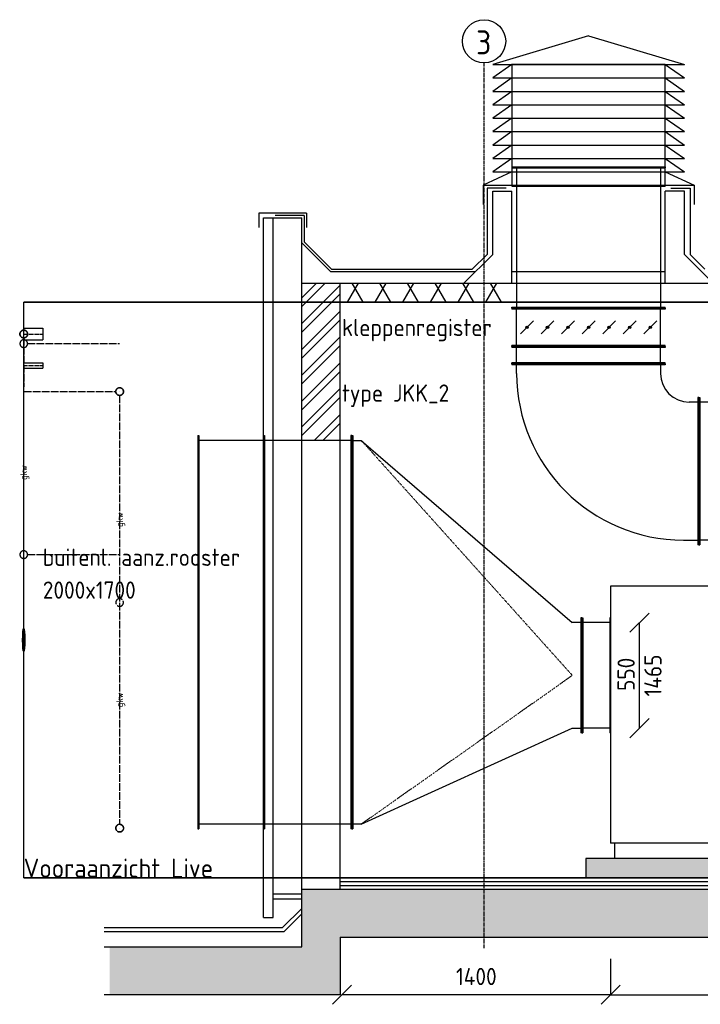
# Model space of a CAD drawing. Header units: millimetres. Extents: x -75 to 108309, y -75 to 76928.
# Tile 13 of 31: x 2075 to 5624, y 71794 to 76928. Entities that reach past the tile are written whole.
import ezdxf
from ezdxf.enums import TextEntityAlignment as Align

# ---------------------------------------------------------------- set-up
doc = ezdxf.new("R2010")
doc.units = ezdxf.units.MM
for name, pattern in [('2322105', [47, 40, -7]), ('CENTER2', [28.575, 19.05, -3.175, 3.175, -3.175]), ('SMALL_DASH', [1.5, 0.5, -1])]:
    doc.linetypes.add(name, pattern=pattern)
for name, color, linetype in [('00ATT025', 2, 'Continuous'), ('BL$2----BOUWKUNDIG', 8, 'Continuous'), ('BT$2----BOUWKUNDIG', 7, 'Continuous'), ('WL531---_D', 5, 'Continuous'), ('WL531---_HARTLIJN', 1, 'CENTER2'), ('WL5501--', 4, '2322105'), ('WL5501--_D', 4, 'Continuous'), ('WL5501--_HARTLIJN', 1, 'CENTER2'), ('WL562---_D', 4, 'Continuous'), ('WL570---_AANZUIG_D', 3, 'Continuous'), ('WL570---_RETOUR_D', 5, 'Continuous'), ('WL570---_TOEVOER_D', 3, 'Continuous'), ('WM5501--', 1, 'Continuous'), ('WM562---', 1, 'Continuous'), ('WM570---', 1, 'Continuous'), ('WM570---_AANZUIG', 1, 'Continuous'), ('WM570---_RETOUR', 1, 'Continuous')]:
    doc.layers.add(name, color=color, linetype=linetype)
doc.layers.add('WM$5----_HULPRUIMTE', color=1, linetype='Continuous', plot=False)
doc.styles.add('BURO-018', font='BUROFONT', dxfattribs={"height": 1.8})
doc.styles.add('STABICAD-018', font='ISOCP.SHX', dxfattribs={"height": 36})
doc.styles.add('STABICAD-025', font='ISOCP.SHX', dxfattribs={"height": 50})
doc.dimstyles.new('STABICAD', dxfattribs={"dimscale": 50, "dimtxt": 1.8, "dimasz": 2, "dimexe": 0, "dimexo": 0, "dimgap": 1.5, "dimtad": 0, "dimdec": 0, "dimzin": 0, "dimdsep": 46, "dimtxsty": 'STABICAD-018', "dimblk1": 'OBLIQUE', "dimblk2": 'OBLIQUE', "dimsah": 1, "dimcen": -3, "dimadec": 1, "dimazin": 0, "dimtfac": 1, "dimtdec": 0, "dimtofl": 0, "dimtmove": 2, "dimatfit": 3, "dimfxl": 1, "dimtvp": 1.055556, "dimtolj": 1, "dimtzin": 0, "dimarcsym": 0})

# ---------------------------------------------------------------- blocks, each defined once
blk = doc.blocks.new('*U131')
at = {"color": 0, "linetype": 'Continuous'}
for p, q in [((0, 400, 2189.5), (5, 400, 2189.5)), ((0, -400, 2189.5), (0, 400, 2189.5)), ((5, -400, 2189.5), (5, 400, 2189.5)), ((5, 375, 2189.5), (635, 375, 2189.5)), ((640, 400, 2189.5), (635, 400, 2189.5)), ((635, -400, 2189.5), (635, 400, 2189.5)), ((640, -400, 2189.5), (640, 400, 2189.5)), ((0, -400, 2189.5), (5, -400, 2189.5)), ((5, -375, 2189.5), (635, -375, 2189.5)), ((640, -400, 2189.5), (635, -400, 2189.5))]:
    blk.add_line(p, q, dxfattribs=at)
at = {"layer": 'BL$2----BOUWKUNDIG', "color": 2, "style": 'STABICAD-018'}
blk.add_attdef('CODE', (5041.6, 76064.3, -2189.5), '', height=1.8, rotation=90, dxfattribs=at)
for tag, p in [('POSITIONCODE', (5041.6, 75744.8, -2339.5)), ('SECTIONCODE', (5041.6, 75717.5, -2489.5))]:
    blk.add_attdef(tag, p, '', height=1.8, dxfattribs=at)
blk = doc.blocks.new('*U161')
at = {"color": 0, "linetype": 'Continuous'}
for p, q in [((0, 384.5, 2380), (5, 384.5, 2380)), ((0, -384.5, 2380), (0, 384.5, 2380)), ((5, -384.5, 2380), (5, 384.5, 2380)), ((5, 359.5, 2380), (145, 359.5, 2380)), ((150, 384.5, 2380), (145, 384.5, 2380)), ((145, -384.5, 2380), (145, 384.5, 2380)), ((150, -384.5, 2380), (150, 384.5, 2380)), ((0, -384.5, 2380), (5, -384.5, 2380)), ((5, -359.5, 2380), (145, -359.5, 2380)), ((150, -384.5, 2380), (145, -384.5, 2380))]:
    blk.add_line(p, q, dxfattribs=at)
at = {"layer": 'WM570---', "color": 2, "style": 'STABICAD-018'}
for tag, p in [('SECTIONCODE', (5692.1, 74574.3, -2680)), ('POSITIONCODE', (5692.1, 74574.3, -2530)), ('CODE', (5766.6, 74574.3, -2380))]:
    blk.add_attdef(tag, p, '', height=1.8, dxfattribs=at)
blk = doc.blocks.new('*U160')
at = {"linetype": 'Continuous'}
for points in [[(6.2, 321.4), (6.1, 322.7), (5.8, 323.9), (5.2, 325), (4.4, 325.9), (3.4, 326.7), (2.3, 327.3), (1.1, 327.6), (-0.2, 327.7), (-1.4, 327.5), (-2.6, 327.1), (-3.7, 326.5), (-4.6, 325.7), (-5.4, 324.7), (-5.9, 323.5), (-6.2, 322.3), (-6.2, 321.1), (-6, 319.8), (-5.6, 318.7), (-4.9, 317.6), (-4.1, 316.7), (-3.1, 316), (-1.9, 315.5), (-0.7, 315.2), (0.5, 315.2), (1.8, 315.4), (2.9, 315.9), (4, 316.6), (4.8, 317.5), (5.5, 318.5), (6, 319.7), (6.2, 320.9)], [(6.2, 214.3), (6.1, 215.5), (5.8, 216.7), (5.2, 217.8), (4.4, 218.8), (3.4, 219.5), (2.3, 220.1), (1.1, 220.4), (-0.2, 220.5), (-1.4, 220.4), (-2.6, 220), (-3.7, 219.3), (-4.6, 218.5), (-5.4, 217.5), (-5.9, 216.4), (-6.2, 215.2), (-6.2, 213.9), (-6, 212.7), (-5.6, 211.5), (-4.9, 210.5), (-4.1, 209.6), (-3.1, 208.8), (-1.9, 208.3), (-0.7, 208.1), (0.5, 208.1), (1.8, 208.3), (2.9, 208.8), (4, 209.5), (4.8, 210.3), (5.5, 211.4), (6, 212.5), (6.2, 213.8)], [(6.2, 107.1), (6.1, 108.4), (5.8, 109.6), (5.2, 110.7), (4.4, 111.6), (3.4, 112.4), (2.3, 113), (1.1, 113.3), (-0.2, 113.4), (-1.4, 113.2), (-2.6, 112.8), (-3.7, 112.2), (-4.6, 111.4), (-5.4, 110.4), (-5.9, 109.2), (-6.2, 108), (-6.2, 106.8), (-6, 105.5), (-5.6, 104.4), (-4.9, 103.3), (-4.1, 102.4), (-3.1, 101.7), (-1.9, 101.2), (-0.7, 100.9), (0.5, 100.9), (1.8, 101.1), (2.9, 101.6), (4, 102.3), (4.8, 103.2), (5.5, 104.2), (6, 105.4), (6.2, 106.6)], [(6.2, 0), (6.1, 1.2), (5.8, 2.4), (5.2, 3.5), (4.4, 4.5), (3.4, 5.3), (2.3, 5.8), (1.1, 6.2), (-0.2, 6.2), (-1.4, 6.1), (-2.6, 5.7), (-3.7, 5.1), (-4.6, 4.2), (-5.4, 3.2), (-5.9, 2.1), (-6.2, 0.9), (-6.2, -0.4), (-6, -1.6), (-5.6, -2.8), (-4.9, -3.8), (-4.1, -4.7), (-3.1, -5.4), (-1.9, -5.9), (-0.7, -6.2), (0.5, -6.2), (1.8, -6), (2.9, -5.5), (4, -4.8), (4.8, -3.9), (5.5, -2.9), (6, -1.7), (6.2, -0.5)], [(6.2, -107.1), (6.1, -105.9), (5.8, -104.7), (5.2, -103.6), (4.4, -102.7), (3.4, -101.9), (2.3, -101.3), (1.1, -101), (-0.2, -100.9), (-1.4, -101.1), (-2.6, -101.5), (-3.7, -102.1), (-4.6, -102.9), (-5.4, -103.9), (-5.9, -105), (-6.2, -106.3), (-6.2, -107.5), (-6, -108.7), (-5.6, -109.9), (-4.9, -111), (-4.1, -111.9), (-3.1, -112.6), (-1.9, -113.1), (-0.7, -113.4), (0.5, -113.4), (1.8, -113.1), (2.9, -112.7), (4, -112), (4.8, -111.1), (5.5, -110), (6, -108.9), (6.2, -107.7)], [(6.2, -214.3), (6.1, -213), (5.8, -211.9), (5.2, -210.8), (4.4, -209.8), (3.4, -209), (2.3, -208.5), (1.1, -208.1), (-0.2, -208), (-1.4, -208.2), (-2.6, -208.6), (-3.7, -209.2), (-4.6, -210.1), (-5.4, -211.1), (-5.9, -212.2), (-6.2, -213.4), (-6.2, -214.7), (-6, -215.9), (-5.6, -217.1), (-4.9, -218.1), (-4.1, -219), (-3.1, -219.7), (-1.9, -220.2), (-0.7, -220.5), (0.5, -220.5), (1.8, -220.3), (2.9, -219.8), (4, -219.1), (4.8, -218.2), (5.5, -217.2), (6, -216), (6.2, -214.8)], [(6.2, -321.4), (6.1, -320.2), (5.8, -319), (5.2, -317.9), (4.4, -316.9), (3.4, -316.2), (2.3, -315.6), (1.1, -315.3), (-0.2, -315.2), (-1.4, -315.3), (-2.6, -315.7), (-3.7, -316.4), (-4.6, -317.2), (-5.4, -318.2), (-5.9, -319.3), (-6.2, -320.5), (-6.2, -321.8), (-6, -323), (-5.6, -324.2), (-4.9, -325.3), (-4.1, -326.2), (-3.1, -326.9), (-1.9, -327.4), (-0.7, -327.6), (0.5, -327.7), (1.8, -327.4), (2.9, -327), (4, -326.3), (4.8, -325.4), (5.5, -324.3), (6, -323.2), (6.2, -321.9)]]:
    blk.add_hatch(color=2, dxfattribs=at).paths.add_polyline_path(points, flags=0)
at = {"color": 2, "linetype": 'Continuous'}
for p, q in [((-100, 400, 2380), (-95, 400, 2380)), ((-100, -400, 2380), (-100, 400, 2380)), ((-95, -400, 2380), (-95, 400, 2380)), ((-95, 375, 2380), (95, 375, 2380)), ((100, 400, 2380), (95, 400, 2380)), ((95, -400, 2380), (95, 400, 2380)), ((100, -400, 2380), (100, 400, 2380)), ((-33.6, 355, 2380), (33.6, 287.8, 2380)), ((-33.6, 247.9, 2380), (33.6, 180.7, 2380)), ((-33.6, 140.7, 2380), (33.6, 73.6, 2380)), ((-33.6, 33.6, 2380), (33.6, -33.6, 2380)), ((-33.6, -73.6, 2380), (33.6, -140.7, 2380)), ((-33.6, -180.7, 2380), (33.6, -247.9, 2380)), ((-33.6, -287.8, 2380), (33.6, -355, 2380)), ((-100, -400, 2380), (-95, -400, 2380)), ((-95, -375, 2380), (95, -375, 2380)), ((100, -400, 2380), (95, -400, 2380))]:
    blk.add_line(p, q, dxfattribs=at)
for centre in [(0, 321.4, 2380), (0, 214.3, 2380), (0, 107.1, 2380), (0, 0, 2380), (0, -107.1, 2380), (0, -214.3, 2380), (0, -321.4, 2380)]:
    blk.add_circle(centre, 6.25, dxfattribs=at)
at = {"layer": 'WM570---', "color": 1, "style": 'STABICAD-018'}
for tag, p in [('PRODUCTCODE', (6266.6, 76549.3, -2380)), ('PRODUCTCODE2', (5041.6, 75324.3, -2380))]:
    blk.add_attdef(tag, p, '', height=1.8, dxfattribs=at)
at = {"layer": 'WM570---', "color": 2, "style": 'STABICAD-018'}
for tag, p in [('CODE', (5041.6, 75424.3, -2380)), ('FREETEXT', (5041.6, 75374.3, -2380)), ('SECTIONCODE', (5041.6, 75324.3, -2380)), ('POSITIONCODE', (5041.6, 75324.3, -2380)), ('INDICATIONTEXT', (5891.6, 74474.3, -2380))]:
    blk.add_attdef(tag, p, '', height=1.8, dxfattribs=at)
blk = doc.blocks.new('*U159')
at = {"color": 0, "linetype": 'Continuous'}
for p, q in [((0, 400, 2380), (5, 400, 2380)), ((0, -400, 2380), (0, 400, 2380)), ((5, -400, 2380), (5, 400, 2380)), ((5, 375, 2380), (85.5, 375, 2380)), ((90.5, 400, 2380), (85.5, 400, 2380)), ((85.5, -400, 2380), (85.5, 400, 2380)), ((90.5, -400, 2380), (90.5, 400, 2380)), ((0, -400, 2380), (5, -400, 2380)), ((5, -375, 2380), (85.5, -375, 2380)), ((90.5, -400, 2380), (85.5, -400, 2380))]:
    blk.add_line(p, q, dxfattribs=at)
at = {"layer": 'WM570---', "color": 2, "style": 'STABICAD-018'}
for tag, p in [('POSITIONCODE', (5191.6, 75178.5, -2380)), ('SECTIONCODE', (5341.6, 75178.5, -2380)), ('CODE', (5041.6, 75133.8, -2380))]:
    blk.add_attdef(tag, p, '', height=1.8, dxfattribs=at)
blk = doc.blocks.new('*U158')
at = {"color": 0, "linetype": 'Continuous'}
for p, q in [((-575, 384.5, 2380), (-570, 384.5, 2380)), ((-575, -384.5, 2380), (-575, 384.5, 2380)), ((-570, -384.5, 2380), (-570, 384.5, 2380)), ((-494, 359.5, 2380), (-570, 359.5, 2380)), ((-575, -384.5, 2380), (-570, -384.5, 2380)), ((-570, -359.5, 2380), (-525, -359.5, 2380)), ((-375, -554.5, 2380), (-375, -509.5, 2380)), ((375, -509.5, 2380), (375, -554.5, 2380)), ((-400, -559.5, 2380), (-400, -554.5, 2380)), ((-400, -554.5, 2380), (400, -554.5, 2380)), ((-400, -559.5, 2380), (400, -559.5, 2380)), ((400, -559.5, 2380), (400, -554.5, 2380))]:
    blk.add_line(p, q, dxfattribs=at)
for centre, radius in [((-494, -509.5, 2380), 869), ((-525, -509.5, 2380), 150)]:
    blk.add_arc(centre, radius, 0, 90, dxfattribs=at)
at = {"layer": 'WM570---', "color": 2, "style": 'STABICAD-018'}
for tag in ['CODE', 'SECTIONCODE', 'POSITIONCODE']:
    blk.add_attdef(tag, (5041.6, 74574.3, -2380), '', height=1.8, dxfattribs=at)
blk = doc.blocks.new('*U156')
at = {"color": 0, "linetype": 'Continuous'}
for p, q in [((1150, 775, 2532.5), (50, 275, 2532.5)), ((1150, 775, 2532.5), (1195, 775, 2532.5)), ((1200, 800, 2532.5), (1195, 800, 2532.5)), ((1195, -1250, 2532.5), (1195, 800, 2532.5)), ((1200, -1250, 2532.5), (1200, 800, 2532.5)), ((0, 300, 2532.5), (5, 300, 2532.5)), ((0, -300, 2532.5), (0, 300, 2532.5)), ((5, -300, 2532.5), (5, 300, 2532.5)), ((50, 275, 2532.5), (5, 275, 2532.5)), ((0, -300, 2532.5), (5, -300, 2532.5)), ((5, -275, 2532.5), (50, -275, 2532.5)), ((1150, -1225, 2532.5), (50, -275, 2532.5)), ((1195, -1225, 2532.5), (1150, -1225, 2532.5)), ((1200, -1250, 2532.5), (1195, -1250, 2532.5))]:
    blk.add_line(p, q, dxfattribs=at)
at = {"color": 2, "linetype": 'SMALL_DASH'}
for p in [(1150, 775, -967.5), (1150, -1225, -967.5)]:
    blk.add_line(p, (50, 0, -732.5), dxfattribs=at)
at = {"layer": 'WM570---', "color": 2, "style": 'STABICAD-018'}
for tag in ['CODE', 'SECTIONCODE', 'POSITIONCODE']:
    blk.add_attdef(tag, (5006.6, 73509.3, -2532.5), '', height=1.8, dxfattribs=at)
blk = doc.blocks.new('*U104')
at = {"color": 0, "linetype": 'Continuous'}
for p, q in [((0, 1025, 2650), (5, 1025, 2650)), ((0, -1025, 2650), (0, 1025, 2650)), ((5, -1025, 2650), (5, 1025, 2650)), ((5, 1000, 2650), (455.1, 1000, 2650)), ((460.1, 1025, 2650), (455.1, 1025, 2650)), ((455.1, -1025, 2650), (455.1, 1025, 2650)), ((460.1, -1025, 2650), (460.1, 1025, 2650)), ((0, -1025, 2650), (5, -1025, 2650)), ((5, -1000, 2650), (455.1, -1000, 2650)), ((460.1, -1025, 2650), (455.1, -1025, 2650))]:
    blk.add_line(p, q, dxfattribs=at)
at = {"layer": 'WM562---', "color": 2, "style": 'STABICAD-018'}
for tag, p in [('SECTIONCODE', (3406.1, 74034.3, -2650)), ('POSITIONCODE', (3406.1, 73734.3, -2950)), ('CODE', (3806.6, 73734.3, -2650))]:
    blk.add_attdef(tag, p, '', height=1.8, dxfattribs=at)
blk = doc.blocks.new('*U155')
at = {"color": 0, "linetype": 'Continuous'}
for p, q in [((0, 300, 2532.5), (5, 300, 2532.5)), ((5, -300, 2532.5), (5, 300, 2532.5)), ((5, 275, 2532.5), (145, 275, 2532.5)), ((150, 300, 2532.5), (145, 300, 2532.5)), ((145, -300, 2532.5), (145, 300, 2532.5)), ((150, -300, 2532.5), (150, 300, 2532.5)), ((0, -300, 2532.5), (5, -300, 2532.5)), ((5, -275, 2532.5), (145, -275, 2532.5)), ((150, -300, 2532.5), (145, -300, 2532.5))]:
    blk.add_line(p, q, dxfattribs=at)
at = {"color": 2, "linetype": 'SMALL_DASH'}
blk.add_line((0, -300, 2532.5), (0, 300, 2532.5), dxfattribs=at)
at = {"layer": 'WM570---', "color": 2, "style": 'STABICAD-018'}
for tag, p in [('POSITIONCODE', (5082.1, 73509.3, -2682.5)), ('CODE', (5156.6, 73509.3, -2532.5)), ('SECTIONCODE', (5156.6, 73509.3, -2532.5))]:
    blk.add_attdef(tag, p, '', height=1.8, dxfattribs=at)
blk = doc.blocks.new('*U120')
at = {"color": 0, "linetype": 'Continuous'}
for p, q in [((-50, 225, 2532.5), (50, 325, 2532.5)), ((0, -275, 2532.5), (0, 275, 2532.5)), ((-50, -325, 2532.5), (50, -225, 2532.5))]:
    blk.add_line(p, q, dxfattribs=at)
at = {"color": 0, "linetype": 'Continuous', "style": 'STABICAD-018'}
for s, p in [('1465', (115, -109.9, 2532.5)), ('550', (-25, -81, 2532.5))]:
    blk.add_text(s, height=90, rotation=90, dxfattribs=at).set_placement(p)
at = {"layer": 'WM5501--', "color": 2, "style": 'STABICAD-018'}
blk.add_attdef('CODE', (5038.5, 73509.3, -2532.5), '', height=1.8, dxfattribs=at)
blk = doc.blocks.new('*U123')
at = {"color": 0, "linetype": 'Continuous'}
for p, q in [((0, 3000), (15241.7, 3000)), ((15241.7, 3000), (0, 3000)), ((0, 3000), (0, 3000)), ((0, 0), (0, 3000)), ((0, 0), (0, 3000)), ((0, 0), (15241.7, 0)), ((15241.7, 0), (0, 0)), ((0, 0), (0, 0))]:
    blk.add_line(p, q, dxfattribs=at)
at = {"color": 0, "linetype": 'Continuous', "style": 'STABICAD-018'}
blk.add_text('Vooraanzicht Live', height=100, dxfattribs=at).set_placement((0, 0))
at = {"layer": 'WM5501--', "color": 2, "style": 'STABICAD-018'}
blk.add_attdef('CODE', (2096.6, 72454.3), '', height=1.8, dxfattribs=at)
blk = doc.blocks.new('dakafblaaskap')
at = {"layer": 'BL$2----BOUWKUNDIG', "color": 252, "true_color": 0x939598}
for p, q in [((0, 780), (-500, 630)), ((0, 780), (500, 630)), ((-400, 630), (-500, 560)), ((-500, 630), (500, 630)), ((400, 630), (500, 560)), ((-500, 560), (500, 560)), ((-400, 560), (-500, 490)), ((400, 560), (500, 490)), ((-500, 490), (500, 490)), ((-400, 490), (-500, 420)), ((400, 490), (500, 420)), ((-500, 420), (500, 420)), ((-400, 420), (-500, 350)), ((400, 420), (500, 350)), ((-500, 350), (500, 350)), ((-400, 350), (-500, 280)), ((400, 350), (500, 280)), ((-500, 280), (500, 280)), ((-400, 280), (-500, 210)), ((400, 280), (500, 210)), ((-500, 210), (500, 210)), ((-400, 210), (-500, 140)), ((400, 210), (500, 140)), ((-500, 140), (500, 140)), ((-400, 140), (-500, 70)), ((400, 140), (500, 70)), ((-400, 70), (-550, 0)), ((-500, 70), (500, 70)), ((400, 70), (550, 0)), ((-550, 0), (550, 0)), ((-550, 0), (-550, -100)), ((550, 0), (550, -100))]:
    blk.add_line(p, q, dxfattribs=at)
blk.add_lwpolyline([(-400, 0), (400, 0), (400, 630), (-400, 630)], close=True, dxfattribs=at)
blk = doc.blocks.new('_Oblique')
at = {"color": 0, "linetype": 'ByBlock', "lineweight": -2}
blk.add_line((-0.5, -0.5), (0.5, 0.5), dxfattribs=at)
blk = doc.blocks.new('*D175')
at = {"layer": 'Defpoints', "color": 0, "transparency": 16777216}
for p in [(5156.6, 72031), (3756.1, 71844.3), (3756.1, 71844.3)]:
    blk.add_point(p, dxfattribs=at)
at = {"layer": 'WM570---', "color": 0, "lineweight": -2, "transparency": 16777216}
for p, q in [((5156.6, 72031), (5156.6, 71844.3)), ((5156.6, 71844.3), (3756.1, 71844.3))]:
    blk.add_line(p, q, dxfattribs=at)
at = {"layer": 'WM570---', "color": 0, "lineweight": -2, "transparency": 16777216, "xscale": 100, "yscale": 100, "zscale": 100, "rotation": 180}
blk.add_blockref('_Oblique', (3756.1, 71844.3), dxfattribs=at)
at = {"layer": 'WM570---', "color": 0, "lineweight": -2, "transparency": 16777216, "xscale": 100, "yscale": 100, "zscale": 100}
blk.add_blockref('_Oblique', (5156.6, 71844.3), dxfattribs=at)
at = {"layer": 'WM570---', "color": 0, "transparency": 16777216, "insert": (4456.3, 71939.3), "char_height": 90, "attachment_point": 5, "style": 'STABICAD-018'}
blk.add_mtext('\\A1;1400', dxfattribs=at)
blk = doc.blocks.new('*D176')
at = {"layer": 'Defpoints', "color": 0, "transparency": 16777216}
for p in [(5156.6, 72031), (9791.6, 72031), (9791.6, 71844.3)]:
    blk.add_point(p, dxfattribs=at)
at = {"layer": 'WM570---', "color": 0, "lineweight": -2, "transparency": 16777216}
for p, q in [((5156.6, 72031), (5156.6, 71844.3)), ((9791.6, 72031), (9791.6, 71844.3)), ((5156.6, 71844.3), (9791.6, 71844.3))]:
    blk.add_line(p, q, dxfattribs=at)
at = {"layer": 'WM570---', "color": 0, "lineweight": -2, "transparency": 16777216, "xscale": 100, "yscale": 100, "zscale": 100, "rotation": 180}
blk.add_blockref('_Oblique', (5156.6, 71844.3), dxfattribs=at)
at = {"layer": 'WM570---', "color": 0, "lineweight": -2, "transparency": 16777216, "xscale": 100, "yscale": 100, "zscale": 100}
blk.add_blockref('_Oblique', (9791.6, 71844.3), dxfattribs=at)
at = {"layer": 'WM570---', "color": 0, "transparency": 16777216, "insert": (7474.1, 71939.3), "char_height": 90, "attachment_point": 5, "style": 'STABICAD-018'}
blk.add_mtext('\\A1;4635', dxfattribs=at)
blk = doc.blocks.new('*U354')
at = {"color": 0, "linetype": 'Continuous'}
for p, q in [((0, 1025, 2650), (5, 1025, 2650)), ((0, -1025, 2650), (0, 1025, 2650)), ((5, -1025, 2650), (5, 1025, 2650)), ((5, 1000, 2650), (455.1, 1000, 2650)), ((460.1, 1000, 2650), (797, 1000, 2650)), ((802, 1025, 2650), (797, 1025, 2650)), ((797, -1025, 2650), (797, 1025, 2650)), ((802, -1025, 2650), (802, 1025, 2650)), ((0, -1025, 2650), (5, -1025, 2650)), ((5, -1000, 2650), (455.1, -1000, 2650)), ((460.1, -1000, 2650), (797, -1000, 2650)), ((802, -1025, 2650), (797, -1025, 2650))]:
    blk.add_line(p, q, dxfattribs=at)
at = {"color": 2, "linetype": 'SMALL_DASH'}
for p, q in [((455.1, 1000, 2650), (460.1, 1000, 2650)), ((455.1, -1000, 2650), (460.1, -1000, 2650))]:
    blk.add_line(p, q, dxfattribs=at)
at = {"layer": 'WL562---_D', "color": 2, "style": 'STABICAD-018'}
for tag, p in [('SECTIONCODE', (3406.1, 74034.3, -2650)), ('POSITIONCODE', (3406.1, 73734.3, -2710)), ('CODE', (3806.6, 73734.3, -2650))]:
    blk.add_attdef(tag, p, '', height=1.8, dxfattribs=at)
blk = doc.blocks.new('*U355')
at = {"color": 0, "linetype": 'Continuous'}
for p, q in [((0, 400, 2189.5), (5, 400, 2189.5)), ((0, -400, 2189.5), (0, 400, 2189.5)), ((5, -400, 2189.5), (5, 400, 2189.5)), ((5, 375, 2189.5), (96.8, 375, 2189.5)), ((101.8, 375, 2189.5), (731.8, 375, 2189.5)), ((736.8, 400, 2189.5), (731.8, 400, 2189.5)), ((731.8, -400, 2189.5), (731.8, 400, 2189.5)), ((736.8, -400, 2189.5), (736.8, 400, 2189.5)), ((0, -400, 2189.5), (5, -400, 2189.5)), ((5, -375, 2189.5), (96.8, -375, 2189.5)), ((101.8, -375, 2189.5), (731.8, -375, 2189.5)), ((736.8, -400, 2189.5), (731.8, -400, 2189.5))]:
    blk.add_line(p, q, dxfattribs=at)
at = {"color": 2, "linetype": 'SMALL_DASH'}
for p, q in [((96.8, 375, 2189.5), (101.8, 375, 2189.5)), ((96.8, -375, 2189.5), (101.8, -375, 2189.5))]:
    blk.add_line(p, q, dxfattribs=at)
at = {"layer": 'WL562---_D', "color": 2, "style": 'STABICAD-018'}
blk.add_attdef('CODE', (5041.6, 76161.1, -2189.5), '', height=1.8, rotation=90, dxfattribs=at)
for tag, p in [('SECTIONCODE', (5041.6, 75814.3, -2489.5)), ('POSITIONCODE', (5041.6, 75793.2, -2249.5))]:
    blk.add_attdef(tag, p, '', height=1.8, dxfattribs=at)
blk = doc.blocks.new('PI_SYM114')
at = {"color": 0, "linetype": 'Continuous'}
blk.add_circle((0, 0), 3, dxfattribs=at)
blk.add_solid([(-1.5, 2.6), (3, 0), (-1.5, -2.6)], dxfattribs=at)
at = {"color": 0, "linetype": 'Continuous', "style": 'BURO-018'}
blk.add_attdef('PRODUCTCODE', text='', height=1.8, dxfattribs=at).set_placement((0, 0), align=Align.MIDDLE)
blk = doc.blocks.new('*U356')
at = {"color": 0, "linetype": '2322105'}
blk.add_line((0, 0), (0, 0, -147.4), dxfattribs=at)
for start, end in [(92.866, 267.134), (2.866, 87.134), (272.866, 357.134)]:
    blk.add_arc((0, 0), 20, start, end, dxfattribs=at)
at = {"layer": 'WL562---_D', "color": 2, "style": 'STABICAD-018'}
for tag in ['CODE', 'POSITIONCODE', 'SECTIONCODE']:
    blk.add_attdef(tag, (2096.6, 75239, -1558.8), '', height=1.2, dxfattribs=at)
blk = doc.blocks.new('*U357')
at = {"color": 0, "linetype": '2322105'}
blk.add_line((0, 0), (0, 0, 456), dxfattribs=at)
blk.add_arc((0, 0, 456), 20, 92.866, 87.134, dxfattribs=at)
at = {"layer": 'WL562---_D', "color": 2, "style": 'STABICAD-018'}
for tag in ['CODE', 'POSITIONCODE', 'SECTIONCODE']:
    blk.add_attdef(tag, (2596.6, 74989, -1358.8), '', height=1.2, dxfattribs=at)
blk = doc.blocks.new('*U358')
at = {"color": 0, "linetype": '2322105'}
blk.add_line((0, 0), (0, 0, -837.2), dxfattribs=at)
blk.add_arc((0, 0), 20, 92.866, 87.134, dxfattribs=at)
at = {"layer": 'WL562---_D', "color": 2, "style": 'STABICAD-018'}
for tag in ['CODE', 'POSITIONCODE', 'SECTIONCODE']:
    blk.add_attdef(tag, (2596.6, 72712.7, -902.8), '', height=1.2, dxfattribs=at)
blk = doc.blocks.new('*U359')
at = {"color": 0, "linetype": '2322105'}
blk.add_line((0, 0), (0, 0, -147.4), dxfattribs=at)
for start, end in [(92.866, 267.134), (2.866, 87.134), (272.866, 357.134)]:
    blk.add_arc((0, 0), 20, start, end, dxfattribs=at)
at = {"layer": 'WL562---_D', "color": 2, "style": 'STABICAD-018'}
for tag in ['CODE', 'POSITIONCODE', 'SECTIONCODE']:
    blk.add_attdef(tag, (2096.6, 74139, -1558.8), '', height=1.2, dxfattribs=at)
blk = doc.blocks.new('*U360')
at = {"color": 0, "linetype": '2322105'}
blk.add_line((0, 0), (0, 0, 812.2), dxfattribs=at)
for start, end in [(92.866, 267.134), (272.866, 87.134)]:
    blk.add_arc((0, 0, 812.2), 20, start, end, dxfattribs=at)
at = {"layer": 'WL562---_D', "color": 2, "style": 'STABICAD-018'}
for tag in ['CODE', 'POSITIONCODE', 'SECTIONCODE']:
    blk.add_attdef(tag, (2596.6, 73889, -1740), '', height=1.2, dxfattribs=at)
blk = doc.blocks.new('*U361')
at = {"layer": 'WL5501--_HARTLIJN', "linetype": 'CENTER2'}
blk.add_line((0, 0, 1358.8), (100, 0, 1358.8), dxfattribs=at)
at = {"layer": 'WL562---_D', "color": 2, "style": 'STABICAD-025'}
for tag, p in [('POSITIONCODE', (2146.1, 75349, -1358.8)), ('CODE', (2096.6, 75289, -1358.8)), ('SECTIONCODE', (2096.6, 75289, -1358.8))]:
    blk.add_attdef(tag, p, '', height=1.2, dxfattribs=at)
blk = doc.blocks.new('*U362')
at = {"color": 0, "linetype": 'Continuous'}
for p, q in [((0, 30.1, 1158.8), (100, 30.1, 1158.8)), ((0, -30.1, 1158.8), (0, 30.1, 1158.8)), ((100, 30.1, 1158.8), (100, -30.1, 1158.8)), ((0, -30.1, 1158.8), (100, -30.1, 1158.8))]:
    blk.add_line(p, q, dxfattribs=at)
at = {"layer": 'WL5501--_HARTLIJN', "linetype": 'CENTER2'}
blk.add_line((0, 0, 1158.8), (100, 0, 1158.8), dxfattribs=at)
at = {"layer": 'WL562---_D', "color": 2, "style": 'STABICAD-025'}
for tag, p in [('POSITIONCODE', (2146.1, 75349, -1158.8)), ('CODE', (2096.6, 75289, -1158.8)), ('SECTIONCODE', (2096.6, 75289, -1158.8))]:
    blk.add_attdef(tag, p, '', height=1.2, dxfattribs=at)
blk = doc.blocks.new('*U363')
at = {"color": 0, "linetype": 'Continuous'}
for p, q in [((0, 14, 1029.7), (100, 14, 1029.7)), ((0, -14, 1029.7), (0, 14, 1029.7)), ((100, 14, 1029.7), (100, -14, 1029.7)), ((0, -14, 1029.7), (100, -14, 1029.7))]:
    blk.add_line(p, q, dxfattribs=at)
at = {"layer": 'WL531---_HARTLIJN', "linetype": 'CENTER2'}
blk.add_line((0, 0, 1029.7), (100, 0, 1029.7), dxfattribs=at)
at = {"layer": 'WL562---_D', "color": 2, "style": 'STABICAD-025'}
for tag, p in [('POSITIONCODE', (2146.1, 75185.2, -1029.7)), ('CODE', (2096.6, 75125.2, -1029.7)), ('SECTIONCODE', (2096.6, 75125.2, -1029.7))]:
    blk.add_attdef(tag, p, '', height=1.2, dxfattribs=at)
blk = doc.blocks.new('*U364')
at = {"color": 0, "linetype": '2322105'}
blk.add_line((0, 0), (0, 0, 225.8), dxfattribs=at)
blk.add_arc((0, 0, 225.8), 20, 92.866, 87.134, dxfattribs=at)
at = {"layer": 'WL562---_D', "color": 2, "style": 'STABICAD-018'}
for tag in ['CODE', 'POSITIONCODE', 'SECTIONCODE']:
    blk.add_attdef(tag, (2096.6, 75289, -1128.6), '', height=1.2, dxfattribs=at)
blk = doc.blocks.new('*U365')
at = {"color": 0, "linetype": '2322105'}
blk.add_line((0, 0), (0, 0, 118.7), dxfattribs=at)
blk.add_arc((0, 0, 118.7), 20, 179.6484, 0.3516, dxfattribs=at)
at = {"layer": 'WL562---_D', "color": 2, "style": 'STABICAD-018'}
for tag in ['CODE', 'POSITIONCODE', 'SECTIONCODE']:
    blk.add_attdef(tag, (2096.6, 75289.3, -1328.6), '', height=1.2, dxfattribs=at)
blk = doc.blocks.new('*U462')
at = {"color": 0, "linetype": '2322105'}
blk.add_line((0, 0), (0, 0, -147.4), dxfattribs=at)
blk.add_arc((0, 0), 20, 2.866, 357.134, dxfattribs=at)
at = {"layer": 'BL$2----BOUWKUNDIG', "color": 2, "style": 'STABICAD-018'}
for tag in ['CODE', 'POSITIONCODE', 'SECTIONCODE']:
    blk.add_attdef(tag, (2096.6, 75239, -1558.8), '', height=1.2, dxfattribs=at)
blk = doc.blocks.new('*U463')
at = {"color": 0, "linetype": '2322105'}
blk.add_line((0, 0), (0, 0, 456), dxfattribs=at)
blk.add_circle((0, 0, 456), 20, dxfattribs=at)
at = {"layer": 'BL$2----BOUWKUNDIG', "color": 2, "style": 'STABICAD-018'}
for tag in ['CODE', 'POSITIONCODE', 'SECTIONCODE']:
    blk.add_attdef(tag, (2596.6, 74989, -1358.8), '', height=1.2, dxfattribs=at)
blk = doc.blocks.new('*U464')
at = {"color": 0, "linetype": '2322105'}
blk.add_line((0, 0), (0, 0, -837.2), dxfattribs=at)
blk.add_circle((0, 0), 20, dxfattribs=at)
at = {"layer": 'BL$2----BOUWKUNDIG', "color": 2, "style": 'STABICAD-018'}
for tag in ['CODE', 'POSITIONCODE', 'SECTIONCODE']:
    blk.add_attdef(tag, (2596.6, 72712.7, -902.8), '', height=1.2, dxfattribs=at)
blk = doc.blocks.new('*U465')
at = {"color": 0, "linetype": '2322105'}
blk.add_line((0, 0), (0, 0, -147.4), dxfattribs=at)
blk.add_arc((0, 0), 20, 2.866, 357.134, dxfattribs=at)
at = {"layer": 'BL$2----BOUWKUNDIG', "color": 2, "style": 'STABICAD-018'}
for tag in ['CODE', 'POSITIONCODE', 'SECTIONCODE']:
    blk.add_attdef(tag, (2096.6, 74139, -1558.8), '', height=1.2, dxfattribs=at)
blk = doc.blocks.new('*U466')
at = {"color": 0, "linetype": '2322105'}
blk.add_line((0, 0), (0, 0, 812.2), dxfattribs=at)
for start, end in [(92.866, 267.134), (272.866, 87.134)]:
    blk.add_arc((0, 0, 812.2), 20, start, end, dxfattribs=at)
at = {"layer": 'BL$2----BOUWKUNDIG', "color": 2, "style": 'STABICAD-018'}
for tag in ['CODE', 'POSITIONCODE', 'SECTIONCODE']:
    blk.add_attdef(tag, (2596.6, 73889, -1740), '', height=1.2, dxfattribs=at)
blk = doc.blocks.new('*U467')
at = {"color": 0, "linetype": '2322105'}
blk.add_line((0, 0), (0, 0, 225.8), dxfattribs=at)
blk.add_circle((0, 0, 225.8), 20, dxfattribs=at)
at = {"layer": 'BL$2----BOUWKUNDIG', "color": 2, "style": 'STABICAD-018'}
for tag in ['CODE', 'POSITIONCODE', 'SECTIONCODE']:
    blk.add_attdef(tag, (2096.6, 75289, -1128.6), '', height=1.2, dxfattribs=at)
blk = doc.blocks.new('*U468')
at = {"color": 0, "linetype": '2322105'}
blk.add_line((0, 0), (0, 0, 118.7), dxfattribs=at)
at = {"layer": 'BL$2----BOUWKUNDIG', "color": 2, "style": 'STABICAD-018'}
for tag in ['CODE', 'POSITIONCODE', 'SECTIONCODE']:
    blk.add_attdef(tag, (2096.6, 75289.3, -1328.6), '', height=1.2, dxfattribs=at)
blk = doc.blocks.new('*U485')
at = {"color": 0, "linetype": 'Continuous'}
for p, q in [((80, -2317.5, 2532.5), (80, 2317.5, 2532.5)), ((1420, 2317.5, 2532.5), (80, 2317.5, 2532.5)), ((1420, -2317.5, 2532.5), (1420, 2317.5, 2532.5)), ((0, -2297.5, 2532.5), (0, 2297.5, 2532.5)), ((80, 2297.5, 2532.5), (0, 2297.5, 2532.5)), ((80, -2297.5, 2532.5), (0, -2297.5, 2532.5)), ((1420, -2317.5, 2532.5), (80, -2317.5, 2532.5))]:
    blk.add_line(p, q, dxfattribs=at)
at = {"layer": '00ATT025', "color": 2, "style": 'STABICAD-018'}
for tag, p in [('FREETEXT', (7424.1, 72554.3, -2532.5)), ('CODE', (7474.1, 72554.3, -2532.5)), ('LABEL', (7474.1, 72554.3, -2532.5)), ('POSITIONCODE', (7474.1, 72554.3, -2532.5)), ('SECTIONCODE', (7474.1, 72554.3, -2532.5))]:
    blk.add_attdef(tag, p, '', height=1.2, dxfattribs=at)
at = {"layer": '00ATT025', "color": 1, "style": 'STABICAD-018'}
blk.add_attdef('PRODUCTCODE', (7474.1, 72554.3, -2532.5), '', height=1.8, dxfattribs=at)

msp = doc.modelspace()

# ---------------------------------------------------------------- hatches: boundary and pattern name
at = {"layer": 'BL$2----BOUWKUNDIG'}
h = msp.add_hatch(dxfattribs=at)
h.set_pattern_fill('ANSI32', color=256, scale=10)
h.paths.add_polyline_path([(3546.1, 75554.3), (3746.1, 75554.3), (3746.1, 74734.3), (3546.1, 74734.3)])
h = msp.add_hatch(dxfattribs=at)
h.set_pattern_fill('ISOLATIE', color=256, scale=10, pattern_type=2)
h.set_pattern_definition([(60, (5e-13, -100), (-108.25318, 62.5), []), (120, (5e-13, -100), (-108.25318, -62.5), [])])
h.paths.add_polyline_path([(3746.1, 75554.3), (4603, 75554.3), (4603, 75454.3), (3746.1, 75454.3)])
h = msp.add_hatch(dxfattribs=at)
h.set_pattern_fill('AR-SAND', color=256, scale=100)
h.paths.add_polyline_path([(9921.6, 72554.3), (5026.6, 72554.3), (5026.6, 72454.3), (9921.6, 72454.3)])
h = msp.add_hatch(dxfattribs=at)
h.set_pattern_fill('AR-SAND', color=256)
h.paths.add_polyline_path([(9921.6, 72554.3), (5026.6, 72554.3), (5026.6, 72454.3), (9921.6, 72454.3)])
h = msp.add_hatch(dxfattribs=at)
h.set_pattern_fill('AR-CONC', color=256)
h.paths.add_polyline_path([(2544.3, 72094.3), (2544.3, 71844.3), (3746.1, 71844.3), (3746.1, 72144.3), (14997.5, 72144.3), (14997.5, 72394.3), (3546.6, 72394.3), (3546.6, 72094.3)])

# ---------------------------------------------------------------- linework, layer by layer
at = {"layer": 'BL$2----BOUWKUNDIG', "color": 1, "linetype": 'CENTER2'}
msp.add_line((4496.6, 72086.6), (4496.6, 76702.5), dxfattribs=at)
at = {"layer": 'BL$2----BOUWKUNDIG'}
for p, q in [((4612.1, 76048.8), (4512.1, 76048.8)), ((4512.1, 76048.8), (4512.1, 75704)), ((4541.6, 75704.3), (4541.6, 76034.6)), ((4541.6, 76034.6), (4641.6, 76034.6)), ((4641.6, 75554.3), (4641.6, 76034.6)), ((5441.6, 75554.3), (5441.6, 76034.6)), ((5541.6, 76034.6), (5441.6, 76034.6)), ((5471.1, 76048.8), (5571.1, 76048.8)), ((5541.6, 75704.3), (5541.6, 76034.6)), ((5571.1, 76048.8), (5571.1, 75704)), ((3571.1, 75919.3), (3321.6, 75919.3)), ((3321.6, 75919.3), (3321.6, 75844.3)), ((3346.6, 72247.6), (3346.6, 75894.3)), ((3346.6, 75894.3), (3546.1, 75894.3)), ((3396.6, 72247.6), (3396.6, 75894.3)), ((3558.6, 75906.8), (3406.8, 75906.8)), ((3546.1, 72094.3), (3546.1, 75894.3)), ((3558.6, 75906.8), (3558.6, 75769.5)), ((3571.1, 75919.3), (3571.1, 75844.3)), ((3696.1, 75614.3), (3546.1, 75764.3)), ((3701.3, 75626.8), (3558.6, 75769.5)), ((4541.6, 75704.3), (4391.6, 75554.3)), ((4512.1, 75704), (4434.9, 75626.8)), ((5541.6, 75704.3), (5691.6, 75554.3)), ((5571.1, 75704), (5648.3, 75626.8)), ((3701.3, 75626.8), (4434.9, 75626.8)), ((3696.1, 75614.3), (4451.6, 75614.3)), ((4641.6, 75614.3), (5441.6, 75614.3)), ((3546.1, 75554.3), (14345.6, 75554.3)), ((3746.1, 72394.3), (3746.1, 75554.3)), ((3746.1, 75454.3), (14345.6, 75454.3)), ((3746.1, 72454.3), (14997.5, 72454.3)), ((3546.6, 72394.3), (14997.5, 72394.3)), ((3746.1, 72434.3), (14997.5, 72434.3)), ((3746.1, 72414.3), (14997.5, 72414.3)), ((3396.6, 72369.5), (3546.1, 72369.5)), ((3396.6, 72344.5), (3546.1, 72344.5)), ((3446.1, 72194.3), (3546.1, 72294.3)), ((3346.6, 72247.6), (3396.6, 72247.6)), ((3454.4, 72174.3), (3546.1, 72266)), ((2516, 72194.3), (3446.1, 72194.3)), ((2516, 72174.3), (3454.4, 72174.3)), ((3746.1, 72144.3), (14997.5, 72144.3)), ((3746.1, 72144.3), (3746.1, 71844.3)), ((2516, 72094.3), (3546.6, 72094.3)), ((3746.1, 71844.3), (2516, 71844.3))]:
    msp.add_line(p, q, dxfattribs=at)
msp.add_lwpolyline([(9921.6, 72554.3), (5026.6, 72554.3), (5026.6, 72454.3), (9921.6, 72454.3)], close=True, dxfattribs=at)
at = {"layer": 'BT$2----BOUWKUNDIG', "color": 2}
msp.add_circle((4496.6, 76815.2), 112.7, dxfattribs=at)
at = {"layer": 'WL5501--', "linetype": '2322105'}
for p, q in [((2096.6, 75269, -902.8), (2096.6, 75014, -902.8)), ((2096.6, 73914, -1558.8), (2096.6, 75219, -1558.8)), ((2116.6, 75239, -1558.8), (2596.6, 75239, -1558.8)), ((2116.6, 75239, -1558.8), (2596.6, 75239, -1558.8)), ((2096.6, 74989, -1358.8), (2576.6, 74989, -1358.8)), ((2596.6, 74969, -902.8), (2596.6, 72732.7, -902.8)), ((2116.6, 74139, -1558.8), (2596.6, 74139, -1558.8)), ((2116.6, 74139, -1558.8), (2596.6, 74139, -1558.8)), ((2096.6, 73843.2, -1558.8), (2096.6, 73864, -1558.8)), ((2096.6, 72766.1, -1558.8), (2096.6, 73543.2, -1558.8))]:
    msp.add_line(p, q, dxfattribs=at)

# ---------------------------------------------------------------- block references
at = {"layer": 'BL$2----BOUWKUNDIG', "color": 252, "true_color": 0x939598}
msp.add_blockref('dakafblaaskap', (5041.6, 76064.3), dxfattribs=at)
at = {"layer": 'WL531---_D', "linetype": 'Continuous'}
msp.add_blockref('*U363', (2096.6, 75125.2, -1029.7), dxfattribs=at)
at = {"layer": 'WL5501--', "linetype": '2322105', "rotation": 180}
for name, p in [('*U365', (2096.6, 75289.3, -1328.6)), ('*U364', (2096.6, 75289, -1128.6)), ('*U467', (2096.6, 75289, -1128.6)), ('*U468', (2096.6, 75289.3, -1328.6)), ('*U357', (2596.6, 74989, -1358.8)), ('*U463', (2596.6, 74989, -1358.8)), ('*U360', (2596.6, 73889, -1740)), ('*U466', (2596.6, 73889, -1740))]:
    msp.add_blockref(name, p, dxfattribs=at)
at = {"layer": 'WL5501--', "linetype": '2322105'}
for name, p in [('*U356', (2096.6, 75239, -1558.8)), ('*U462', (2096.6, 75239, -1558.8)), ('*U359', (2096.6, 74139, -1558.8)), ('*U465', (2096.6, 74139, -1558.8)), ('*U358', (2596.6, 72712.7, -902.8)), ('*U464', (2596.6, 72712.7, -902.8))]:
    msp.add_blockref(name, p, dxfattribs=at)
at = {"layer": 'WL5501--', "color": 2, "linetype": '2322105', "extrusion": (0.995004, 0, 0.099833), "xscale": 20, "yscale": 20, "zscale": 20, "rotation": 180}
msp.add_blockref('PI_SYM114', (73693.2, -1760.3, 1930.5), dxfattribs=at)
at = {"layer": 'WL5501--_D', "linetype": 'Continuous'}
for name, p in [('*U362', (2096.6, 75289, -1158.8)), ('*U361', (2096.6, 75289, -1358.8))]:
    msp.add_blockref(name, p, dxfattribs=at)
at = {"layer": 'WL570---_AANZUIG_D', "linetype": 'Continuous', "rotation": 180}
for name, p in [('*U354', (3806.6, 73734.3, -2650)), ('*U104', (3806.6, 73734.3, -2650)), ('*U156', (5006.6, 73509.3, -2532.5)), ('*U155', (5156.6, 73509.3, -2532.5))]:
    msp.add_blockref(name, p, dxfattribs=at)
at = {"layer": 'WL570---_RETOUR_D', "linetype": 'Continuous'}
for name, p, rotation in [('*U355', (5041.6, 76161.1, -2189.5), 270), ('*U131', (5041.6, 76064.3, -2189.5), 270), ('*U159', (5041.6, 75133.8, -2380), 90.00000000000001), ('*U158', (5041.6, 74574.3, -2380), 180), ('*U161', (5766.6, 74574.3, -2380), 180)]:
    msp.add_blockref(name, p, dxfattribs=dict(at, rotation=rotation))
at = {"layer": 'WL570---_RETOUR_D', "color": 2, "linetype": 'Continuous', "rotation": 90.00000000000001}
msp.add_blockref('*U160', (5041.6, 75324.3, -2380), dxfattribs=at)
at = {"layer": 'WL570---_TOEVOER_D', "linetype": 'Continuous', "rotation": 90.00000000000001}
msp.add_blockref('*U485', (7474.1, 72554.3, -2532.5), dxfattribs=at)
at = {"layer": 'WM$5----_HULPRUIMTE', "linetype": 'Continuous'}
msp.add_blockref('*U123', (2096.6, 72454.3), dxfattribs=at)
at = {"layer": 'WM570---_AANZUIG', "linetype": 'Continuous'}
msp.add_blockref('*U120', (5307.3, 73509.3, -2532.5), dxfattribs=at)

# ---------------------------------------------------------------- texts
at = {"layer": 'BT$2----BOUWKUNDIG', "color": 2, "style": 'STABICAD-025'}
msp.add_text('3', height=125, dxfattribs=at).set_placement((4455.2, 76747.3))
at = {"layer": 'WL5501--', "color": 2, "style": 'STABICAD-018'}
for p in [(2096.6, 74566.5, -1558.8), (2596.6, 74320.9, -902.8), (2596.6, 73380.9, -902.8)]:
    msp.add_text('gkw', height=36, rotation=90, dxfattribs=at).set_placement(p, align=Align.MIDDLE_CENTER)
at = {"layer": 'WM570---_RETOUR', "style": 'STABICAD-018'}
for s, p in [('kleppenregister', (3755.8, 75278.2)), ('type JKK_2', (3755.8, 74936.2)), ('buitenl. aanz.rooster', (2196.1, 74079.9)), ('2000x1700', (2196.1, 73908.9))]:
    msp.add_text(s, height=90, dxfattribs=at).set_placement(p)

# ---------------------------------------------------------------- dimensions: what is measured, and where the dimension line sits
at = {"layer": 'WM570---'}
for base, p1, p2, picture, middle in [((3756.1142, 71844.3019), (5156.5811, 72031.0362), (3756.1142, 71844.3019), '*D175', (4456.3476, 71939.3019)), ((9791.6, 71844.3), (5156.6, 72031), (9791.6, 72031), '*D176', (7474.1, 71939.3))]:
    dim = msp.add_linear_dim(base=base, p1=p1, p2=p2, dimstyle='STABICAD', dxfattribs=at)
    dim.commit()
    dim.dimension.update_dxf_attribs({"geometry": picture, "text_midpoint": middle})

doc.saveas('drawing.dxf')
